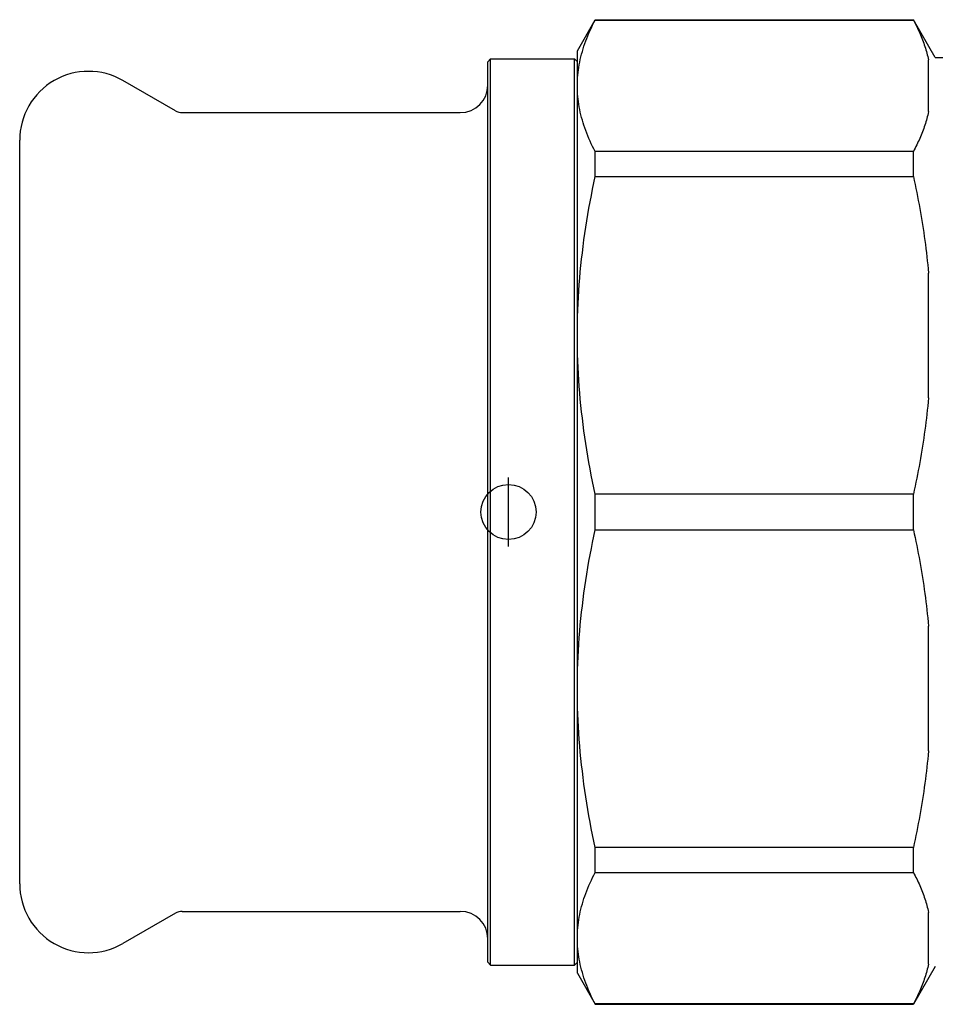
# Model space of a CAD drawing. Header units: millimetres. Extents: x 72 to 3516, y -34 to 410.
# Tile 1 of 10: x 194 to 260, y 150 to 221. Entities that reach past the tile are written whole.
import ezdxf

# ---------------------------------------------------------------- set-up
doc = ezdxf.new("R2010")
doc.units = ezdxf.units.MM
doc.layers.add('DETAIL', color=2, linetype='Continuous')
doc.layers.add('ORIGIN', color=6, linetype='Continuous')

msp = doc.modelspace()

# ---------------------------------------------------------------- linework, layer by layer
at = {"layer": 'DETAIL'}
for p, q in [((234.011, 218.969), (235.31, 221.219)), ((235.31, 221.196), (235.31, 221.219)), ((235.31, 221.219), (258.418, 221.219)), ((235.31, 221.196), (258.418, 221.196)), ((258.418, 221.196), (258.418, 221.219)), ((260.006, 218.469), (258.418, 221.219)), ((234.011, 216.419), (234.011, 218.969)), ((227.511, 218.169), (227.711, 218.369)), ((227.511, 152.769), (227.511, 218.169)), ((227.711, 152.569), (227.711, 218.369)), ((227.711, 218.369), (233.811, 218.369)), ((233.811, 152.569), (233.811, 218.369)), ((234.011, 218.169), (233.811, 218.369)), ((259.511, 214.541), (259.511, 218.298)), ((260.006, 218.469), (268.511, 218.469)), ((204.815, 214.603), (201.011, 216.799)), ((234.011, 198.289), (234.011, 216.419)), ((205.315, 214.469), (225.511, 214.469)), ((193.511, 158.469), (193.511, 212.469)), ((258.418, 211.642), (235.31, 211.642)), ((235.31, 209.822), (235.31, 211.642)), ((258.418, 209.822), (258.418, 211.642)), ((235.31, 209.822), (258.418, 209.822)), ((259.511, 193.754), (259.511, 202.824)), ((234.011, 172.649), (234.011, 198.289)), ((258.418, 186.757), (235.31, 186.757)), ((235.31, 184.182), (235.31, 186.757)), ((258.418, 184.182), (258.418, 186.757)), ((235.31, 184.182), (258.418, 184.182)), ((259.511, 168.115), (259.511, 177.184)), ((234.011, 154.519), (234.011, 172.649)), ((258.418, 161.117), (235.31, 161.117)), ((235.31, 159.296), (235.31, 161.117)), ((258.418, 159.296), (258.418, 161.117)), ((235.31, 159.296), (258.418, 159.296)), ((204.815, 156.335), (201.011, 154.139)), ((205.315, 156.469), (225.511, 156.469)), ((259.511, 152.641), (259.511, 156.398)), ((234.011, 151.969), (234.011, 154.519)), ((227.511, 152.769), (227.711, 152.569)), ((227.711, 152.569), (233.811, 152.569)), ((234.011, 152.769), (233.811, 152.569)), ((260.006, 152.469), (258.418, 149.719)), ((234.011, 151.969), (235.31, 149.719)), ((258.418, 149.743), (235.31, 149.743)), ((235.31, 149.719), (235.31, 149.743)), ((235.31, 149.719), (258.418, 149.719)), ((258.418, 149.719), (258.418, 149.743))]:
    msp.add_line(p, q, dxfattribs=at)
at = {"layer": 'DETAIL', "flags": 128}
for points in [[(234.011, 216.419), (234.013, 216.61), (234.02, 216.801), (234.03, 216.993), (234.046, 217.184), (234.065, 217.376), (234.089, 217.567), (234.117, 217.759), (234.149, 217.95), (234.186, 218.142), (234.226, 218.334), (234.271, 218.525), (234.32, 218.717), (234.372, 218.908), (234.429, 219.1), (234.49, 219.291), (234.555, 219.482), (234.624, 219.674), (234.697, 219.865), (234.774, 220.055), (234.854, 220.246), (234.938, 220.437), (235.026, 220.627), (235.117, 220.817), (235.212, 221.007), (235.31, 221.196)], [(258.418, 221.196), (258.48, 221.077), (258.541, 220.958), (258.6, 220.838), (258.658, 220.719), (258.715, 220.599), (258.77, 220.479), (258.824, 220.359), (258.877, 220.239), (258.928, 220.119), (258.977, 219.999), (259.026, 219.878), (259.072, 219.758), (259.117, 219.637), (259.161, 219.516), (259.203, 219.395), (259.244, 219.273), (259.283, 219.152), (259.32, 219.031), (259.356, 218.909), (259.39, 218.787), (259.423, 218.665), (259.454, 218.543), (259.483, 218.42), (259.511, 218.298)], [(235.31, 211.642), (235.211, 211.833), (235.116, 212.023), (235.025, 212.213), (234.938, 212.404), (234.854, 212.594), (234.773, 212.785), (234.697, 212.976), (234.624, 213.166), (234.556, 213.357), (234.491, 213.548), (234.43, 213.739), (234.373, 213.93), (234.32, 214.121), (234.271, 214.312), (234.226, 214.503), (234.185, 214.694), (234.149, 214.886), (234.117, 215.077), (234.089, 215.269), (234.065, 215.46), (234.045, 215.652), (234.03, 215.844), (234.019, 216.035), (234.013, 216.227), (234.011, 216.419)], [(259.511, 214.541), (259.483, 214.419), (259.454, 214.297), (259.423, 214.176), (259.391, 214.054), (259.357, 213.933), (259.321, 213.811), (259.284, 213.69), (259.245, 213.569), (259.204, 213.448), (259.162, 213.327), (259.119, 213.206), (259.074, 213.085), (259.027, 212.964), (258.979, 212.844), (258.929, 212.723), (258.878, 212.603), (258.826, 212.482), (258.772, 212.362), (258.716, 212.242), (258.66, 212.122), (258.601, 212.002), (258.542, 211.882), (258.481, 211.762), (258.418, 211.642)], [(234.011, 198.289), (234.013, 198.75), (234.02, 199.212), (234.03, 199.674), (234.046, 200.136), (234.065, 200.598), (234.089, 201.06), (234.117, 201.523), (234.149, 201.985), (234.186, 202.448), (234.226, 202.911), (234.271, 203.373), (234.32, 203.836), (234.372, 204.298), (234.429, 204.761), (234.49, 205.223), (234.555, 205.684), (234.624, 206.146), (234.697, 206.607), (234.774, 207.068), (234.854, 207.528), (234.938, 207.988), (235.026, 208.447), (235.117, 208.906), (235.212, 209.364), (235.31, 209.822)], [(258.418, 209.822), (258.48, 209.534), (258.541, 209.246), (258.6, 208.958), (258.658, 208.669), (258.715, 208.38), (258.77, 208.091), (258.824, 207.802), (258.877, 207.512), (258.928, 207.221), (258.977, 206.931), (259.026, 206.64), (259.072, 206.349), (259.117, 206.057), (259.161, 205.765), (259.203, 205.473), (259.244, 205.18), (259.283, 204.887), (259.32, 204.593), (259.356, 204.299), (259.39, 204.005), (259.423, 203.71), (259.454, 203.415), (259.483, 203.12), (259.511, 202.824)], [(235.31, 186.757), (235.211, 187.216), (235.116, 187.676), (235.025, 188.135), (234.938, 188.595), (234.854, 189.055), (234.773, 189.515), (234.697, 189.975), (234.624, 190.436), (234.556, 190.896), (234.491, 191.357), (234.43, 191.818), (234.373, 192.279), (234.32, 192.74), (234.271, 193.202), (234.226, 193.663), (234.185, 194.125), (234.149, 194.587), (234.117, 195.049), (234.089, 195.511), (234.065, 195.974), (234.045, 196.437), (234.03, 196.9), (234.019, 197.363), (234.013, 197.826), (234.011, 198.289)], [(259.511, 193.754), (259.483, 193.46), (259.454, 193.166), (259.423, 192.873), (259.391, 192.579), (259.357, 192.286), (259.321, 191.993), (259.284, 191.7), (259.245, 191.408), (259.204, 191.115), (259.162, 190.823), (259.119, 190.531), (259.074, 190.24), (259.027, 189.948), (258.979, 189.657), (258.929, 189.366), (258.878, 189.075), (258.826, 188.785), (258.772, 188.495), (258.716, 188.204), (258.66, 187.915), (258.601, 187.625), (258.542, 187.335), (258.481, 187.046), (258.418, 186.757)], [(234.011, 172.649), (234.013, 173.111), (234.02, 173.572), (234.03, 174.034), (234.046, 174.496), (234.065, 174.958), (234.089, 175.42), (234.117, 175.883), (234.149, 176.346), (234.186, 176.808), (234.226, 177.271), (234.271, 177.734), (234.32, 178.196), (234.372, 178.659), (234.429, 179.121), (234.49, 179.583), (234.555, 180.045), (234.624, 180.506), (234.697, 180.967), (234.774, 181.428), (234.854, 181.888), (234.938, 182.348), (235.026, 182.807), (235.117, 183.266), (235.212, 183.724), (235.31, 184.182)], [(258.418, 184.182), (258.48, 183.894), (258.541, 183.606), (258.6, 183.318), (258.658, 183.029), (258.715, 182.741), (258.77, 182.451), (258.824, 182.162), (258.877, 181.872), (258.928, 181.582), (258.977, 181.291), (259.026, 181), (259.072, 180.709), (259.117, 180.417), (259.161, 180.125), (259.203, 179.833), (259.244, 179.54), (259.283, 179.247), (259.32, 178.953), (259.356, 178.66), (259.39, 178.365), (259.423, 178.071), (259.454, 177.776), (259.483, 177.48), (259.511, 177.184)], [(235.31, 161.117), (235.211, 161.576), (235.116, 162.036), (235.025, 162.496), (234.938, 162.955), (234.854, 163.415), (234.773, 163.875), (234.697, 164.336), (234.624, 164.796), (234.556, 165.257), (234.491, 165.717), (234.43, 166.178), (234.373, 166.639), (234.32, 167.1), (234.271, 167.562), (234.226, 168.023), (234.185, 168.485), (234.149, 168.947), (234.117, 169.409), (234.089, 169.872), (234.065, 170.334), (234.045, 170.797), (234.03, 171.26), (234.019, 171.723), (234.013, 172.186), (234.011, 172.649)], [(259.511, 168.115), (259.483, 167.82), (259.454, 167.526), (259.423, 167.233), (259.391, 166.939), (259.357, 166.646), (259.321, 166.353), (259.284, 166.06), (259.245, 165.768), (259.204, 165.475), (259.162, 165.183), (259.119, 164.892), (259.074, 164.6), (259.027, 164.309), (258.979, 164.017), (258.929, 163.726), (258.878, 163.436), (258.826, 163.145), (258.772, 162.855), (258.716, 162.565), (258.66, 162.275), (258.601, 161.985), (258.542, 161.696), (258.481, 161.406), (258.418, 161.117)], [(234.011, 154.519), (234.013, 154.71), (234.02, 154.901), (234.03, 155.093), (234.046, 155.284), (234.065, 155.476), (234.089, 155.667), (234.117, 155.859), (234.149, 156.05), (234.186, 156.242), (234.226, 156.434), (234.271, 156.625), (234.32, 156.817), (234.372, 157.008), (234.429, 157.2), (234.49, 157.391), (234.555, 157.583), (234.624, 157.774), (234.697, 157.965), (234.774, 158.155), (234.854, 158.346), (234.938, 158.537), (235.026, 158.727), (235.117, 158.917), (235.212, 159.107), (235.31, 159.296)], [(258.418, 159.296), (258.48, 159.177), (258.541, 159.058), (258.6, 158.938), (258.658, 158.819), (258.715, 158.699), (258.77, 158.579), (258.824, 158.46), (258.877, 158.339), (258.928, 158.219), (258.977, 158.099), (259.026, 157.978), (259.072, 157.858), (259.117, 157.737), (259.161, 157.616), (259.203, 157.495), (259.244, 157.374), (259.283, 157.252), (259.32, 157.131), (259.356, 157.009), (259.39, 156.887), (259.423, 156.765), (259.454, 156.643), (259.483, 156.52), (259.511, 156.398)], [(235.31, 149.743), (235.211, 149.933), (235.116, 150.123), (235.025, 150.313), (234.938, 150.504), (234.854, 150.694), (234.773, 150.885), (234.697, 151.076), (234.624, 151.266), (234.556, 151.457), (234.491, 151.648), (234.43, 151.839), (234.373, 152.03), (234.32, 152.221), (234.271, 152.412), (234.226, 152.603), (234.185, 152.795), (234.149, 152.986), (234.117, 153.177), (234.089, 153.369), (234.065, 153.56), (234.045, 153.752), (234.03, 153.944), (234.019, 154.136), (234.013, 154.327), (234.011, 154.519)], [(259.511, 152.641), (259.483, 152.519), (259.454, 152.397), (259.423, 152.276), (259.391, 152.154), (259.357, 152.033), (259.321, 151.911), (259.284, 151.79), (259.245, 151.669), (259.204, 151.548), (259.162, 151.427), (259.119, 151.306), (259.074, 151.185), (259.027, 151.064), (258.979, 150.944), (258.929, 150.823), (258.878, 150.703), (258.826, 150.583), (258.772, 150.462), (258.716, 150.342), (258.66, 150.222), (258.601, 150.102), (258.542, 149.982), (258.481, 149.862), (258.418, 149.743)]]:
    msp.add_lwpolyline(points, dxfattribs=at)
at = {"layer": 'DETAIL'}
for centre, radius, start, end in [((198.511, 212.469), 5, 60, 180), ((225.511, 216.469), 2, 270, 0), ((205.315, 215.469), 1, 240, 270), ((198.511, 158.469), 5, 180, 300), ((205.315, 155.469), 1, 90, 120), ((225.511, 154.469), 2, 0, 90)]:
    msp.add_arc(centre, radius, start, end, dxfattribs=at)
at = {"layer": 'ORIGIN'}
msp.add_line((229.011, 182.969), (229.011, 187.969), dxfattribs=at)
msp.add_circle((229.011, 185.469), 2, dxfattribs=at)

doc.saveas('drawing.dxf')
